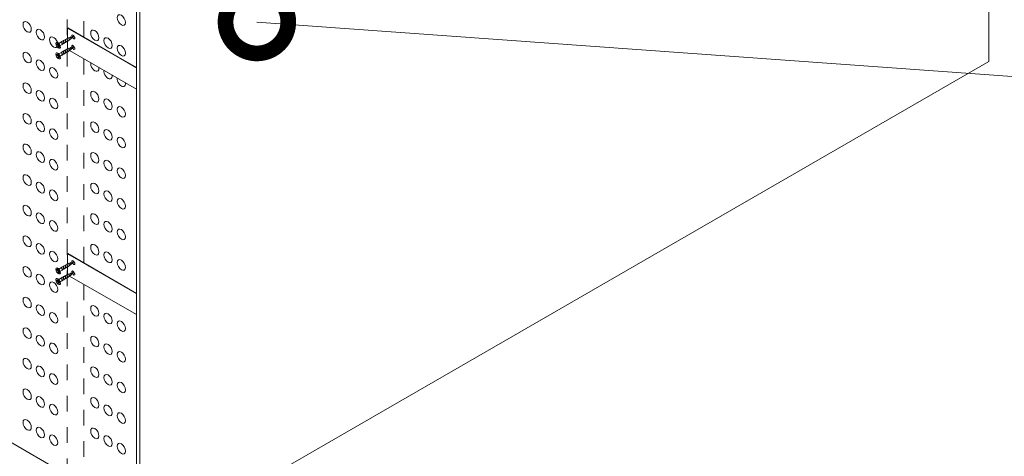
# Model space of a CAD drawing. Header units: millimetres. Extents: x 598.6 to 628.6, y 81.2 to 116.7.
# Tile 3 of 10: x 608.2 to 614.4, y 91.5 to 94.3. Entities that reach past the tile are written whole.
import ezdxf

# ---------------------------------------------------------------- set-up
doc = ezdxf.new("R2010")
doc.units = ezdxf.units.MM
doc.header["$LTSCALE"] = 0.025
doc.linetypes.add('DASHED2', pattern=[9.525, 6.35, -3.175])
doc.layers.get('0').update_dxf_attribs({"lineweight": 5})
for name, color, linetype, lineweight in [('00-ACABADO FINAL', 6, 'Continuous', 0), ('00-ACERO', 4, 'Continuous', 15), ('ESTRUCTURA', 251, 'Continuous', 9), ('hatch', 252, 'Continuous', 0), ('PIJAS', 3, 'Continuous', 0), ('TEXTO', 7, 'DASHED2', 0)]:
    doc.layers.add(name, color=color, linetype=linetype, lineweight=lineweight)
doc.styles.add('Erika', font='techl___.ttf', dxfattribs={"height": 0.25})
doc.dimstyles.new('Erika', dxfattribs={"dimtxt": 0.25, "dimasz": 0.8, "dimexe": 0.5, "dimexo": 0.5, "dimgap": 0, "dimtad": 0, "dimlfac": 0.1, "dimzin": 1, "dimdsep": 46, "dimtxsty": 'Erika', "dimblk": 'DOTSMALL', "dimcen": 2.5, "dimse1": 1, "dimse2": 1, "dimclrd": 252, "dimclre": 252, "dimclrt": 256, "dimadec": 0, "dimazin": 0, "dimtfac": 1, "dimtmove": 0, "dimatfit": 3, "dimldrblk": 'DOTSMALL', "dimfxl": 0, "dimlwd": 0, "dimlwe": 0, "dimarcsym": 0})

# ---------------------------------------------------------------- blocks, each defined once
blk = doc.blocks.new('_DotSmall')
at = {"color": 0, "linetype": 'ByBlock', "const_width": 0.5}
blk.add_lwpolyline([(-0.0625, 0, 1), (0.0625, 0, 1)], format="xyb", close=True, dxfattribs=at)

msp = doc.modelspace()

# ---------------------------------------------------------------- linework, layer by layer
at = {"linetype": 'ByBlock', "lineweight": 0}
for p, q in [((608.9133, 95.3101), (608.9133, 94.007)), ((603.754, 94.1322), (608.9133, 91.1535)), ((608.9133, 93.8701), (608.9133, 90.9339))]:
    msp.add_line(p, q, dxfattribs=at)
at = {"layer": '00-ACABADO FINAL', "linetype": 'ByBlock', "lineweight": 0}
for p, q in [((608.9344, 95.1185), (608.9344, 90.9217)), ((614.3474, 95.0547), (614.3474, 94.0469)), ((614.3474, 94.0469), (608.9344, 90.9217))]:
    msp.add_line(p, q, dxfattribs=at)
at = {"layer": '00-ACERO', "linetype": 'DASHED2', "lineweight": 5, "ltscale": 0.2}
for p, q in [((608.4714, 98.5137), (608.4714, 91.4087)), ((608.5771, 95.5042), (608.5771, 94.1989)), ((608.5771, 94.0639), (608.5771, 92.7592)), ((608.5771, 92.6242), (608.5771, 91.3476))]:
    msp.add_line(p, q, dxfattribs=at)
at = {"layer": '00-ACERO', "linetype": 'ByBlock', "lineweight": 0}
for p, q in [((608.4727, 94.2591), (608.4743, 94.2601)), ((608.4727, 94.2591), (608.9117, 94.0057)), ((608.9117, 94.0057), (608.9133, 94.0066)), ((608.9117, 94.0057), (608.9117, 93.8707)), ((608.9117, 94.0057), (608.9117, 93.8707)), ((608.9133, 94.0066), (608.9133, 93.8716)), ((608.9133, 94.0066), (608.9133, 93.8716)), ((608.9117, 93.8707), (608.9133, 93.8716)), ((608.4727, 92.8195), (608.4743, 92.8204)), ((608.4727, 92.8195), (608.9117, 92.5661)), ((608.9117, 92.5661), (608.9133, 92.567)), ((608.9117, 92.5661), (608.9117, 92.4311)), ((608.9117, 92.5661), (608.9117, 92.4311)), ((608.9133, 92.567), (608.9133, 92.432)), ((608.9133, 92.567), (608.9133, 92.432)), ((608.9117, 92.4311), (608.9133, 92.432))]:
    msp.add_line(p, q, dxfattribs=at)
at = {"layer": '00-ACERO', "lineweight": 0, "ltscale": 0.05}
for p, q in [((608.4727, 94.2591), (608.4727, 94.1933)), ((608.9133, 94.0066), (608.4743, 94.2601)), ((608.4727, 94.1756), (608.4727, 94.1258)), ((608.9117, 93.8707), (608.4853, 94.1168)), ((608.4727, 92.8195), (608.4727, 92.7537)), ((608.9133, 92.567), (608.4743, 92.8204)), ((608.4727, 92.7359), (608.4727, 92.6862)), ((608.9117, 92.4311), (608.4853, 92.6772))]:
    msp.add_line(p, q, dxfattribs=at)
at = {"layer": '00-ACERO', "ltscale": 0.05}
for p, q in [((608.5124, 94.2071), (608.5124, 94.207)), ((608.5124, 94.1396), (608.5124, 94.1395)), ((608.5124, 92.7674), (608.5124, 92.7674)), ((608.5124, 92.6999), (608.5124, 92.6999))]:
    msp.add_line(p, q, dxfattribs=at)
at = {"layer": '00-ACERO'}
for centre, radius, start, end in [((608.5282, 94.214), 0.0272, 181.42758, 195.0873), ((608.5282, 94.214), 0.0272, 211.59432, 228.59888), ((608.5231, 94.2175), 0.0135, 192.93461, 196.55753), ((608.5199, 94.2028), 0.0135, 223.44247, 243.69889), ((608.5369, 94.219), 0.0272, 191.39786, 203.68187), ((608.5369, 94.219), 0.0272, 205.99271, 228.60214), ((608.5287, 94.2079), 0.0135, 223.44247, 227.06539), ((608.5282, 94.1465), 0.0272, 181.42758, 195.0873), ((608.5282, 94.1465), 0.0272, 211.59432, 228.59888), ((608.5231, 94.15), 0.0135, 192.93461, 196.55753), ((608.5199, 94.1353), 0.0135, 223.44247, 243.69889), ((608.5369, 94.1515), 0.0272, 191.39786, 203.68187), ((608.5369, 94.1515), 0.0272, 205.99271, 228.60214), ((608.5287, 94.1404), 0.0135, 223.44247, 227.06539), ((608.5282, 92.7743), 0.0272, 181.42758, 195.0873), ((608.5282, 92.7743), 0.0272, 211.59432, 228.59888), ((608.5231, 92.7778), 0.0135, 192.93461, 196.55753), ((608.5199, 92.7632), 0.0135, 223.44247, 243.69889), ((608.5369, 92.7794), 0.0272, 191.39786, 203.68187), ((608.5369, 92.7794), 0.0272, 205.99271, 228.60214), ((608.5287, 92.7682), 0.0135, 223.44247, 227.06539), ((608.5282, 92.7068), 0.0272, 181.42758, 195.0873), ((608.5282, 92.7068), 0.0272, 211.59432, 228.59888), ((608.5231, 92.7103), 0.0135, 192.93461, 196.55753), ((608.5199, 92.6957), 0.0135, 223.44247, 243.69889), ((608.5369, 92.7119), 0.0272, 191.39786, 203.68187), ((608.5369, 92.7119), 0.0272, 205.99271, 228.60214), ((608.5287, 92.7007), 0.0135, 223.44247, 227.06539)]:
    msp.add_arc(centre, radius, start, end, dxfattribs=at)
for centre in [(608.5103, 94.2037), (608.5103, 94.1362), (608.5103, 92.764), (608.5103, 92.6965)]:
    msp.add_ellipse(centre, major_axis=(0.0075, -0.013), ratio=0.440998, start_param=5.759587, end_param=9.948377, dxfattribs=at)
at = {"layer": 'ESTRUCTURA', "color": 251, "linetype": 'ByBlock', "lineweight": 0}
msp.add_line((608.9133, 94.007), (608.9133, 93.8701), dxfattribs=at)
for points in [[(608.9133, 94.007), (608.5204, 94.2339)], [(608.9133, 92.567), (608.9133, 92.567), (608.5204, 92.7939)]]:
    msp.add_lwpolyline(points, dxfattribs=at)
at = {"layer": 'hatch', "color": 251, "linetype": 'ByBlock', "lineweight": 0}
for centre in [(608.2155, 94.2666), (608.816, 94.3106), (608.3001, 94.2178), (608.6469, 94.2129), (608.7315, 94.1641), (608.2155, 94.0713), (608.816, 94.1152), (608.3001, 94.0225), (608.3847, 93.9736), (608.2155, 93.876), (608.3001, 93.8271), (608.6469, 93.8223), (608.3847, 93.7783), (608.7315, 93.7734), (608.816, 93.7246), (608.2155, 93.6806), (608.3001, 93.6318), (608.3847, 93.583), (608.6469, 93.6269), (608.7315, 93.5781), (608.816, 93.5293), (608.2155, 93.4853), (608.3001, 93.4365), (608.3847, 93.3877), (608.6469, 93.4316), (608.7315, 93.3828), (608.816, 93.3339), (608.2155, 93.29), (608.3001, 93.2412), (608.3847, 93.1923), (608.6469, 93.2363), (608.7315, 93.1874), (608.816, 93.1386), (608.2155, 93.0947), (608.3001, 93.0458), (608.6469, 93.041), (608.3847, 92.997), (608.7315, 92.9921), (608.816, 92.9433), (608.2155, 92.8993), (608.3001, 92.8505), (608.6469, 92.8456), (608.3847, 92.8017), (608.7315, 92.7968), (608.2155, 92.704), (608.816, 92.748), (608.3001, 92.6552), (608.3847, 92.6064), (608.2155, 92.5087), (608.3001, 92.4599), (608.6469, 92.455), (608.3847, 92.411), (608.7315, 92.4061), (608.2155, 92.3134), (608.816, 92.3573), (608.3001, 92.2645), (608.6469, 92.2597), (608.3847, 92.2157), (608.7315, 92.2108), (608.816, 92.162), (608.2155, 92.118), (608.3001, 92.0692), (608.6469, 92.0643), (608.3847, 92.0204), (608.7315, 92.0155), (608.816, 91.9667), (608.2155, 91.9227), (608.3001, 91.8739), (608.3847, 91.8251), (608.6469, 91.869), (608.7315, 91.8202), (608.816, 91.7713), (608.2155, 91.7274), (608.3001, 91.6786), (608.3847, 91.6297), (608.6469, 91.6737), (608.7315, 91.6248), (608.816, 91.576)]:
    msp.add_ellipse(centre, major_axis=(0.0187, -0.0324), ratio=0.57735, dxfattribs=at)
for centre, start_param, end_param in [((608.3847, 94.169), 1.249688, 6.48341), ((608.6469, 94.0176), 3.717118, 7.278456), ((608.7315, 93.9687), 3.717118, 7.278456), ((608.816, 93.9199), 3.717118, 7.278456)]:
    msp.add_ellipse(centre, major_axis=(0.0187, -0.0324), ratio=0.57735, start_param=start_param, end_param=end_param, dxfattribs=at)
at = {"layer": 'PIJAS'}
for p, q in [((608.4346, 94.172), (608.4172, 94.162)), ((608.446, 94.1786), (608.4368, 94.1733)), ((608.4573, 94.1851), (608.4481, 94.1798)), ((608.4686, 94.1917), (608.4595, 94.1864)), ((608.4628, 94.1699), (608.472, 94.1751)), ((608.4692, 94.192), (608.4691, 94.1919)), ((608.4741, 94.1764), (608.4774, 94.1783)), ((608.4014, 94.1586), (608.4059, 94.1612)), ((608.4089, 94.1554), (608.4134, 94.158)), ((608.4143, 94.1361), (608.4188, 94.1387)), ((608.4154, 94.1442), (608.4199, 94.1468)), ((608.4253, 94.1482), (608.438, 94.1555)), ((608.446, 94.1111), (608.4368, 94.1058)), ((608.4401, 94.1567), (608.4493, 94.1621)), ((608.4573, 94.1176), (608.4481, 94.1123)), ((608.4515, 94.1633), (608.4607, 94.1686)), ((608.4686, 94.1242), (608.4595, 94.1189)), ((608.4692, 94.1245), (608.4691, 94.1244)), ((608.4741, 94.1089), (608.4774, 94.1108)), ((608.4014, 94.0911), (608.4059, 94.0937)), ((608.4089, 94.0879), (608.4134, 94.0905)), ((608.4143, 94.0686), (608.4188, 94.0712)), ((608.4154, 94.0767), (608.4199, 94.0793)), ((608.4346, 94.1045), (608.4172, 94.0945)), ((608.4253, 94.0807), (608.438, 94.088)), ((608.4401, 94.0892), (608.4493, 94.0946)), ((608.4515, 94.0958), (608.4607, 94.1011)), ((608.4628, 94.1024), (608.472, 94.1076)), ((608.4346, 92.7324), (608.4172, 92.7223)), ((608.446, 92.7389), (608.4368, 92.7336)), ((608.4573, 92.7455), (608.4481, 92.7402)), ((608.4515, 92.7237), (608.4607, 92.729)), ((608.4686, 92.752), (608.4595, 92.7467)), ((608.4628, 92.7302), (608.472, 92.7355)), ((608.4692, 92.7523), (608.4691, 92.7523)), ((608.4741, 92.7367), (608.4774, 92.7386)), ((608.4014, 92.7189), (608.4059, 92.7215)), ((608.4089, 92.7158), (608.4134, 92.7184)), ((608.4143, 92.6965), (608.4188, 92.6991)), ((608.4154, 92.7046), (608.4199, 92.7072)), ((608.4346, 92.6649), (608.4172, 92.6548)), ((608.4253, 92.7086), (608.438, 92.7159)), ((608.446, 92.6714), (608.4368, 92.6661)), ((608.4401, 92.7171), (608.4493, 92.7224)), ((608.4573, 92.678), (608.4481, 92.6727)), ((608.4686, 92.6845), (608.4595, 92.6792)), ((608.4628, 92.6627), (608.472, 92.668)), ((608.4692, 92.6848), (608.4691, 92.6848)), ((608.4741, 92.6692), (608.4774, 92.6711)), ((608.4014, 92.6514), (608.4059, 92.654)), ((608.4089, 92.6483), (608.4134, 92.6509)), ((608.4143, 92.629), (608.4188, 92.6316)), ((608.4154, 92.6371), (608.4199, 92.6397)), ((608.4253, 92.6411), (608.438, 92.6484)), ((608.4401, 92.6496), (608.4493, 92.6549)), ((608.4515, 92.6562), (608.4607, 92.6615))]:
    msp.add_line(p, q, dxfattribs=at)
at = {"layer": 'PIJAS', "linetype": 'ByBlock', "lineweight": 0}
for p, q in [((608.4709, 94.1926), (608.4805, 94.1962)), ((608.4832, 94.1831), (608.4774, 94.1783)), ((608.4828, 94.1971), (608.4911, 94.2002)), ((608.493, 94.1911), (608.4852, 94.1848)), ((608.4934, 94.2011), (608.5018, 94.2042)), ((608.5028, 94.1992), (608.4951, 94.1928)), ((608.504, 94.2051), (608.5147, 94.2091)), ((608.5148, 94.209), (608.5049, 94.2009)), ((608.4709, 94.1251), (608.4805, 94.1287)), ((608.4832, 94.1156), (608.4774, 94.1108)), ((608.4828, 94.1296), (608.4911, 94.1327)), ((608.493, 94.1236), (608.4852, 94.1173)), ((608.4934, 94.1336), (608.5018, 94.1367)), ((608.5028, 94.1317), (608.4951, 94.1253)), ((608.504, 94.1376), (608.5147, 94.1416)), ((608.5148, 94.1415), (608.5049, 94.1334)), ((608.4709, 92.753), (608.4805, 92.7566)), ((608.4832, 92.7434), (608.4774, 92.7386)), ((608.4828, 92.7574), (608.4911, 92.7606)), ((608.493, 92.7515), (608.4852, 92.7451)), ((608.4934, 92.7614), (608.5018, 92.7646)), ((608.5028, 92.7595), (608.4951, 92.7532)), ((608.504, 92.7654), (608.5147, 92.7695)), ((608.5148, 92.7694), (608.5049, 92.7612)), ((608.4709, 92.6855), (608.4805, 92.6891)), ((608.4832, 92.6759), (608.4774, 92.6711)), ((608.4828, 92.6899), (608.4911, 92.6931)), ((608.493, 92.684), (608.4852, 92.6776)), ((608.4934, 92.6939), (608.5018, 92.6971)), ((608.5028, 92.692), (608.4951, 92.6857)), ((608.504, 92.6979), (608.5147, 92.702)), ((608.5148, 92.7019), (608.5049, 92.6937))]:
    msp.add_line(p, q, dxfattribs=at)
for points in [[(608.4403, 94.1542), (608.4403, 94.1561), (608.4367, 94.1736), (608.4346, 94.1742), (608.4403, 94.1542), (608.4381, 94.1548), (608.4346, 94.1723), (608.4346, 94.1742)], [(608.4516, 94.1608), (608.4516, 94.1626), (608.4481, 94.1801), (608.4459, 94.1807), (608.4516, 94.1608), (608.4494, 94.1614), (608.4459, 94.1789), (608.4459, 94.1807)], [(608.463, 94.1674), (608.463, 94.1692), (608.4594, 94.1867), (608.4573, 94.1873), (608.463, 94.1674), (608.4608, 94.1679), (608.4573, 94.1854), (608.4573, 94.1873)], [(608.4743, 94.1739), (608.4743, 94.1757), (608.4707, 94.1932), (608.4686, 94.1938), (608.4743, 94.1739), (608.4721, 94.1745), (608.4686, 94.192), (608.4686, 94.1938)], [(608.4855, 94.1818), (608.4855, 94.1836), (608.4825, 94.1982), (608.4804, 94.1988), (608.4855, 94.1818), (608.4833, 94.1824), (608.4804, 94.197), (608.4804, 94.1988)], [(608.4952, 94.1901), (608.4952, 94.192), (608.4932, 94.2022), (608.491, 94.2028), (608.4952, 94.1901), (608.4931, 94.1907), (608.491, 94.2009), (608.491, 94.2028)], [(608.505, 94.1985), (608.505, 94.2003), (608.5037, 94.2064), (608.5016, 94.207), (608.505, 94.1985), (608.5028, 94.1991), (608.5016, 94.2051), (608.5016, 94.207)], [(608.4516, 94.0933), (608.4516, 94.0951), (608.4481, 94.1126), (608.4459, 94.1132), (608.4516, 94.0933), (608.4494, 94.0939), (608.4459, 94.1114), (608.4459, 94.1132)], [(608.463, 94.0999), (608.463, 94.1017), (608.4594, 94.1192), (608.4573, 94.1198), (608.463, 94.0999), (608.4608, 94.1004), (608.4573, 94.1179), (608.4573, 94.1198)], [(608.4743, 94.1064), (608.4743, 94.1082), (608.4707, 94.1257), (608.4686, 94.1263), (608.4743, 94.1064), (608.4721, 94.107), (608.4686, 94.1245), (608.4686, 94.1263)], [(608.4855, 94.1143), (608.4855, 94.1161), (608.4825, 94.1307), (608.4804, 94.1313), (608.4855, 94.1143), (608.4833, 94.1149), (608.4804, 94.1295), (608.4804, 94.1313)], [(608.4952, 94.1226), (608.4952, 94.1245), (608.4932, 94.1347), (608.491, 94.1353), (608.4952, 94.1226), (608.4931, 94.1232), (608.491, 94.1334), (608.491, 94.1353)], [(608.505, 94.131), (608.505, 94.1328), (608.5037, 94.1389), (608.5016, 94.1395), (608.505, 94.131), (608.5028, 94.1316), (608.5016, 94.1376), (608.5016, 94.1395)], [(608.4403, 94.0867), (608.4403, 94.0886), (608.4367, 94.1061), (608.4346, 94.1067), (608.4403, 94.0867), (608.4381, 94.0873), (608.4346, 94.1048), (608.4346, 94.1067)], [(608.4403, 92.7146), (608.4403, 92.7164), (608.4367, 92.7339), (608.4346, 92.7345), (608.4403, 92.7146), (608.4381, 92.7152), (608.4346, 92.7327), (608.4346, 92.7345)], [(608.4516, 92.7212), (608.4516, 92.723), (608.4481, 92.7405), (608.4459, 92.7411), (608.4516, 92.7212), (608.4494, 92.7217), (608.4459, 92.7392), (608.4459, 92.7411)], [(608.463, 92.7277), (608.463, 92.7295), (608.4594, 92.747), (608.4573, 92.7476), (608.463, 92.7277), (608.4608, 92.7283), (608.4573, 92.7458), (608.4573, 92.7476)], [(608.4743, 92.7342), (608.4743, 92.7361), (608.4707, 92.7536), (608.4686, 92.7541), (608.4743, 92.7342), (608.4721, 92.7348), (608.4686, 92.7523), (608.4686, 92.7541)], [(608.4855, 92.7422), (608.4855, 92.744), (608.4825, 92.7586), (608.4804, 92.7591), (608.4855, 92.7422), (608.4833, 92.7427), (608.4804, 92.7573), (608.4804, 92.7591)], [(608.4952, 92.7505), (608.4952, 92.7523), (608.4932, 92.7625), (608.491, 92.7631), (608.4952, 92.7505), (608.4931, 92.7511), (608.491, 92.7613), (608.491, 92.7631)], [(608.505, 92.7589), (608.505, 92.7607), (608.5037, 92.7667), (608.5016, 92.7673), (608.505, 92.7589), (608.5028, 92.7594), (608.5016, 92.7655), (608.5016, 92.7673)], [(608.4403, 92.6471), (608.4403, 92.6489), (608.4367, 92.6664), (608.4346, 92.667), (608.4403, 92.6471), (608.4381, 92.6477), (608.4346, 92.6652), (608.4346, 92.667)], [(608.4516, 92.6537), (608.4516, 92.6555), (608.4481, 92.673), (608.4459, 92.6736), (608.4516, 92.6537), (608.4494, 92.6542), (608.4459, 92.6717), (608.4459, 92.6736)], [(608.463, 92.6602), (608.463, 92.662), (608.4594, 92.6795), (608.4573, 92.6801), (608.463, 92.6602), (608.4608, 92.6608), (608.4573, 92.6783), (608.4573, 92.6801)], [(608.4743, 92.6667), (608.4743, 92.6686), (608.4707, 92.6861), (608.4686, 92.6866), (608.4743, 92.6667), (608.4721, 92.6673), (608.4686, 92.6848), (608.4686, 92.6866)], [(608.4855, 92.6747), (608.4855, 92.6765), (608.4825, 92.6911), (608.4804, 92.6916), (608.4855, 92.6747), (608.4833, 92.6752), (608.4804, 92.6898), (608.4804, 92.6916)], [(608.4952, 92.683), (608.4952, 92.6848), (608.4932, 92.695), (608.491, 92.6956), (608.4952, 92.683), (608.4931, 92.6836), (608.491, 92.6938), (608.491, 92.6956)], [(608.505, 92.6914), (608.505, 92.6932), (608.5037, 92.6992), (608.5016, 92.6998), (608.505, 92.6914), (608.5028, 92.6919), (608.5016, 92.698), (608.5016, 92.6998)]]:
    msp.add_lwpolyline(points, dxfattribs=at)
at = {"layer": 'PIJAS'}
for centre, radius, start, end in [((608.4202, 94.1545), 0.0203, 191.39786, 228.60214), ((608.4087, 94.1655), 0.01, 223.44247, 271.30494), ((608.4061, 94.1511), 0.01, 43.44247, 91.30494), ((608.4141, 94.1462), 0.01, 223.44247, 271.30494), ((608.4373, 94.1638), 0.0389, 221.16823, 228.60214), ((608.4288, 94.1594), 0.0203, 191.39786, 228.60214), ((608.4256, 94.1479), 0.0193, 223.44247, 243.69889), ((608.4, 94.1428), 0.0203, 11.39786, 48.60214), ((608.424, 94.139), 0.01, 148.69506, 196.55753), ((608.4103, 94.144), 0.01, 328.69506, 16.55753), ((608.4202, 94.087), 0.0203, 191.39786, 228.60214), ((608.4087, 94.098), 0.01, 223.44247, 271.30494), ((608.4061, 94.0836), 0.01, 43.44247, 91.30494), ((608.4141, 94.0787), 0.01, 223.44247, 271.30494), ((608.4373, 94.0963), 0.0389, 221.16823, 228.60214), ((608.4288, 94.0919), 0.0203, 191.39786, 228.60214), ((608.4256, 94.0804), 0.0193, 223.44247, 243.69889), ((608.4, 94.0753), 0.0203, 11.39786, 48.60214), ((608.424, 94.0715), 0.01, 148.69506, 196.55753), ((608.4103, 94.0765), 0.01, 328.69506, 16.55753), ((608.4202, 92.7149), 0.0203, 191.39786, 228.60214), ((608.4087, 92.7258), 0.01, 223.44247, 271.30494), ((608.4061, 92.7115), 0.01, 43.44247, 91.30494), ((608.4141, 92.7065), 0.01, 223.44247, 271.30494), ((608.4373, 92.7242), 0.0389, 221.16823, 228.60214), ((608.4288, 92.7198), 0.0203, 191.39786, 228.60214), ((608.4256, 92.7082), 0.0193, 223.44247, 243.69889), ((608.4, 92.7032), 0.0203, 11.39786, 48.60214), ((608.424, 92.6994), 0.01, 148.69506, 196.55753), ((608.4103, 92.7043), 0.01, 328.69506, 16.55753), ((608.4202, 92.6474), 0.0203, 191.39786, 228.60214), ((608.4087, 92.6583), 0.01, 223.44247, 271.30494), ((608.4061, 92.644), 0.01, 43.44247, 91.30494), ((608.4141, 92.639), 0.01, 223.44247, 271.30494), ((608.4373, 92.6567), 0.0389, 221.16823, 228.60214), ((608.4288, 92.6523), 0.0203, 191.39786, 228.60214), ((608.4256, 92.6407), 0.0193, 223.44247, 243.69889), ((608.4, 92.6357), 0.0203, 11.39786, 48.60214), ((608.424, 92.6319), 0.01, 148.69506, 196.55753), ((608.4103, 92.6368), 0.01, 328.69506, 16.55753)]:
    msp.add_arc(centre, radius, start, end, dxfattribs=at)
for centre, major_axis, start_param, end_param in [((608.4118, 94.1491), (0.0108, -0.0186), 5.759587, 10.581991), ((608.407, 94.1468), (0.0056, -0.00971), 5.759587, 9.948377), ((608.4139, 94.1503), (0.0108, -0.0186), 6.167322, 9.561014), ((608.4118, 94.0816), (0.0108, -0.0186), 5.759587, 10.581991), ((608.407, 94.0793), (0.0056, -0.00971), 5.759587, 9.948377), ((608.4139, 94.0828), (0.0108, -0.0186), 6.167322, 9.561014), ((608.4118, 92.7095), (0.0108, -0.0186), 5.759587, 10.581991), ((608.4139, 92.7107), (0.0108, -0.0186), 6.167322, 9.561014), ((608.407, 92.7072), (0.0056, -0.00971), 5.759587, 9.948377), ((608.4118, 92.642), (0.0108, -0.0186), 5.759587, 10.581991), ((608.407, 92.6397), (0.0056, -0.00971), 5.759587, 9.948377), ((608.4139, 92.6432), (0.0108, -0.0186), 6.167322, 9.561014)]:
    msp.add_ellipse(centre, major_axis=major_axis, ratio=0.440998, start_param=start_param, end_param=end_param, dxfattribs=at)

# ---------------------------------------------------------------- leaders
at = {"layer": 'TEXTO', "linetype": 'ByBlock', "lineweight": 0}
msp.add_leader([(609.6804, 94.2977), (617.321, 93.7465), (618.021, 93.7465)], dimstyle='Erika', override={"dimgap": 0, "dimtad": 0}, dxfattribs=at)

doc.saveas('drawing.dxf')
